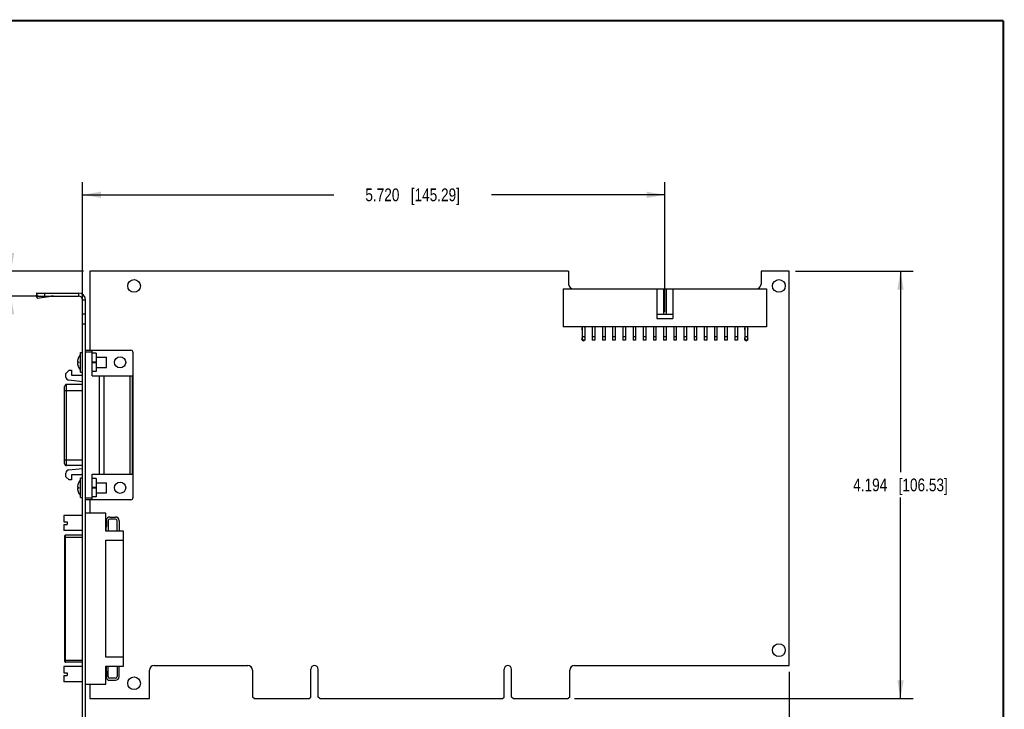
# Model space of a CAD drawing. Header units: inches. Extents: x 0.2 to 16.8, y 0.2 to 10.8.
# Tile 11 of 11: x 7.1 to 16.8, y 4 to 10.8. Entities that reach past the tile are written whole.
import ezdxf

# ---------------------------------------------------------------- set-up
doc = ezdxf.new("R2010")
doc.units = ezdxf.units.IN
doc.header["$LTSCALE"] = 0.935
doc.header["$MEASUREMENT"] = 0
doc.layers.get('0').update_dxf_attribs({"linetype": 'CONTINUOUS'})
doc.layers.add('DIMENSIONS', color=7, linetype='CONTINUOUS')
doc.styles.get("Standard").update_dxf_attribs({"font": 'txt', "width": 0.8})
doc.dimstyles.new('DIMSTYLE_1', dxfattribs={"dimtxt": 0.125, "dimasz": 0.18, "dimexe": 0.18, "dimexo": 0.0625, "dimgap": 0.09, "dimtad": 0, "dimtih": 1, "dimtoh": 1, "dimdec": 3, "dimzin": 4, "dimdsep": 46, "dimtxsty": 'STANDARD', "dimblk": '_FILLED', "dimblk1": '_FILLED', "dimblk2": '_FILLED', "dimcen": 0.09, "dimadec": 0, "dimazin": 0, "dimtp": 0.01, "dimtm": 0.01, "dimtfac": 1, "dimtdec": 3, "dimtofl": 0, "dimtmove": 0, "dimatfit": 3, "dimldrblk": '_FILLED', "dimfxl": 1, "dimtolj": 1, "dimtzin": 4, "dimarcsym": 0})

# ---------------------------------------------------------------- blocks, each defined once
blk = doc.blocks.new('_FILLED')
at = {"color": 0, "linetype": 'BYBLOCK'}
blk.add_solid([(0, 0), (-1, 0.174), (-1, -0.174)], dxfattribs=at)
blk = doc.blocks.new('*D0')
at = {"layer": 'DIMENSIONS', "color": 2, "linetype": 'CONTINUOUS'}
for p, q in [((14.7075, 8.2999), (15.8652, 8.2999)), ((15.7402, 8.2999), (15.7402, 6.3279)), ((15.7402, 4.1059), (15.7402, 6.0779)), ((12.5385, 4.1059), (15.8652, 4.1059))]:
    blk.add_line(p, q, dxfattribs=at)
at = {"layer": 'DIMENSIONS', "color": 2, "linetype": 'CONTINUOUS', "xscale": 0.18, "yscale": 0.18, "zscale": 0.18}
for p, rotation in [((15.7402, 8.2999), 90), ((15.7402, 4.1059), 270)]:
    blk.add_blockref('_FILLED', p, dxfattribs=dict(at, rotation=rotation))
at = {"layer": 'DIMENSIONS', "color": 2, "linetype": 'CONTINUOUS', "insert": (15.7402, 6.2654), "char_height": 0.125, "width": 1.425, "attachment_point": 2, "line_spacing_factor": 0.9}
blk.add_mtext('4.194{\\Ftxt.shx;\\W1.000000;\\H0.125000; }[106.53]', dxfattribs=at)
blk = doc.blocks.new('*D1')
at = {"layer": 'DIMENSIONS', "color": 2, "linetype": 'CONTINUOUS'}
for p, q in [((14.645, 4.3684), (14.645, 2.4559)), ((7.705, 3.6645), (7.705, 2.4559)), ((7.705, 2.5809), (10.4, 2.5809)), ((14.645, 2.5809), (11.95, 2.5809))]:
    blk.add_line(p, q, dxfattribs=at)
at = {"layer": 'DIMENSIONS', "color": 2, "linetype": 'CONTINUOUS', "xscale": 0.18, "yscale": 0.18, "zscale": 0.18, "rotation": 180}
blk.add_blockref('_FILLED', (7.705, 2.5809), dxfattribs=at)
at = {"layer": 'DIMENSIONS', "color": 2, "linetype": 'CONTINUOUS', "xscale": 0.18, "yscale": 0.18, "zscale": 0.18}
blk.add_blockref('_FILLED', (14.645, 2.5809), dxfattribs=at)
at = {"layer": 'DIMENSIONS', "color": 2, "linetype": 'CONTINUOUS', "insert": (11.175, 2.6434), "char_height": 0.125, "width": 1.425, "attachment_point": 2, "line_spacing_factor": 0.9}
blk.add_mtext('6.940{\\Ftxt.shx;\\W1.000000;\\H0.125000; }[176.28]', dxfattribs=at)
blk = doc.blocks.new('*D2')
at = {"layer": 'DIMENSIONS', "color": 2, "linetype": 'CONTINUOUS'}
for p, q in [((7.705, 7.8414), (7.705, 9.1749)), ((13.425, 7.8984), (13.425, 9.1749)), ((7.705, 9.0499), (10.1725, 9.0499)), ((13.425, 9.0499), (11.7225, 9.0499))]:
    blk.add_line(p, q, dxfattribs=at)
at = {"layer": 'DIMENSIONS', "color": 2, "linetype": 'CONTINUOUS', "xscale": 0.18, "yscale": 0.18, "zscale": 0.18, "rotation": 180}
blk.add_blockref('_FILLED', (7.705, 9.0499), dxfattribs=at)
at = {"layer": 'DIMENSIONS', "color": 2, "linetype": 'CONTINUOUS', "xscale": 0.18, "yscale": 0.18, "zscale": 0.18}
blk.add_blockref('_FILLED', (13.425, 9.0499), dxfattribs=at)
at = {"layer": 'DIMENSIONS', "color": 2, "linetype": 'CONTINUOUS', "insert": (10.9475, 9.1124), "char_height": 0.125, "width": 1.425, "attachment_point": 2, "line_spacing_factor": 0.9}
blk.add_mtext('5.720{\\Ftxt.shx;\\W1.000000;\\H0.125000; }[145.29]', dxfattribs=at)
blk = doc.blocks.new('*D3')
at = {"layer": 'DIMENSIONS', "color": 2, "linetype": 'CONTINUOUS'}
for p, q in [((7.0019, 8.8784), (6.8101, 8.8784)), ((7.0019, 8.2999), (7.0019, 8.8784)), ((7.7125, 8.2999), (6.8769, 8.2999)), ((7.2725, 8.0559), (6.8769, 8.0559)), ((7.0019, 8.0559), (7.0019, 7.6959))]:
    blk.add_line(p, q, dxfattribs=at)
at = {"layer": 'DIMENSIONS', "color": 2, "linetype": 'CONTINUOUS', "xscale": 0.18, "yscale": 0.18, "zscale": 0.18}
for p, rotation in [((7.0019, 8.2999), 270), ((7.0019, 8.0559), 90)]:
    blk.add_blockref('_FILLED', p, dxfattribs=dict(at, rotation=rotation))
at = {"layer": 'DIMENSIONS', "color": 2, "linetype": 'CONTINUOUS', "insert": (6.7476, 8.9409), "char_height": 0.125, "width": 1.025, "attachment_point": 3, "line_spacing_factor": 0.9}
blk.add_mtext('.244{\\Ftxt.shx;\\W1.000000;\\H0.125000; }[6.2]', dxfattribs=at)

msp = doc.modelspace()

# ---------------------------------------------------------------- linework, layer by layer
at = {"color": 7, "linetype": 'CONTINUOUS'}
for p, q in [((7.775, 8.2999), (7.775, 7.5239)), ((12.48, 8.2999), (7.775, 8.2999)), ((12.48, 8.2999), (12.48, 8.1729)), ((14.645, 8.2999), (14.37, 8.2999)), ((14.37, 8.2999), (14.37, 8.1729)), ((14.645, 4.4309), (14.645, 8.2999)), ((12.425, 8.1259), (12.425, 7.7559)), ((12.425, 8.1259), (14.425, 8.1259)), ((13.345, 8.1259), (13.345, 7.8359)), ((13.4125, 8.1259), (13.4125, 7.8759)), ((13.4375, 8.1259), (13.4375, 7.8759)), ((13.505, 8.1259), (13.505, 7.8359)), ((14.425, 8.1259), (14.425, 7.7559)), ((7.2524, 8.0837), (7.2536, 8.0654)), ((7.2524, 8.0837), (7.255, 8.0645)), ((7.2575, 8.0364), (7.2536, 8.0654)), ((7.255, 8.0559), (7.255, 8.0859)), ((7.255, 8.0859), (7.665, 8.0859)), ((7.255, 8.0559), (7.665, 8.0559)), ((7.2563, 8.0548), (7.2575, 8.0364)), ((7.2563, 8.0548), (7.398, 8.0548)), ((7.2575, 8.0364), (7.398, 8.0548)), ((7.335, 8.0559), (7.335, 8.0859)), ((7.665, 8.0859), (7.665, 8.0559)), ((7.705, 3.5319), (7.705, 8.0159)), ((7.735, 8.0159), (7.705, 8.0159)), ((7.735, 3.5319), (7.735, 8.0159)), ((7.735, 7.8789), (7.705, 7.8789)), ((13.505, 7.8759), (13.345, 7.8759)), ((13.345, 7.8359), (13.505, 7.8359)), ((7.735, 7.7789), (7.705, 7.7789)), ((14.425, 7.7559), (12.425, 7.7559)), ((12.6125, 7.7559), (12.6125, 7.6234)), ((12.6375, 7.7559), (12.6375, 7.6234)), ((12.7125, 7.7559), (12.7125, 7.6234)), ((12.7375, 7.7559), (12.7375, 7.6234)), ((12.8125, 7.7559), (12.8125, 7.6234)), ((12.8375, 7.7559), (12.8375, 7.6234)), ((12.9125, 7.7559), (12.9125, 7.6234)), ((12.9375, 7.7559), (12.9375, 7.6234)), ((13.0125, 7.7559), (13.0125, 7.6234)), ((13.0375, 7.7559), (13.0375, 7.6234)), ((13.1125, 7.7559), (13.1125, 7.6234)), ((13.1375, 7.7559), (13.1375, 7.6234)), ((13.2125, 7.7559), (13.2125, 7.6234)), ((13.2375, 7.7559), (13.2375, 7.6234)), ((13.3125, 7.7559), (13.3125, 7.6234)), ((13.3375, 7.7559), (13.3375, 7.6234)), ((13.4125, 7.7559), (13.4125, 7.6234)), ((13.4375, 7.7559), (13.4375, 7.6234)), ((13.5125, 7.7559), (13.5125, 7.6234)), ((13.5375, 7.7559), (13.5375, 7.6234)), ((13.6125, 7.7559), (13.6125, 7.6234)), ((13.6375, 7.7559), (13.6375, 7.6234)), ((13.7125, 7.7559), (13.7125, 7.6234)), ((13.7375, 7.7559), (13.7375, 7.6234)), ((13.8125, 7.7559), (13.8125, 7.6234)), ((13.8375, 7.7559), (13.8375, 7.6234)), ((13.9125, 7.7559), (13.9125, 7.6234)), ((13.9375, 7.7559), (13.9375, 7.6234)), ((14.0125, 7.7559), (14.0125, 7.6234)), ((14.0375, 7.7559), (14.0375, 7.6234)), ((14.1125, 7.7559), (14.1125, 7.6234)), ((14.1375, 7.7559), (14.1375, 7.6234)), ((14.2125, 7.7559), (14.2125, 7.6234)), ((14.2375, 7.7559), (14.2375, 7.6234)), ((12.6375, 7.6559), (12.6125, 7.6559)), ((12.7375, 7.6559), (12.7125, 7.6559)), ((12.8375, 7.6559), (12.8125, 7.6559)), ((12.9375, 7.6559), (12.9125, 7.6559)), ((13.0375, 7.6559), (13.0125, 7.6559)), ((13.1375, 7.6559), (13.1125, 7.6559)), ((13.2375, 7.6559), (13.2125, 7.6559)), ((13.3375, 7.6559), (13.3125, 7.6559)), ((13.4375, 7.6559), (13.4125, 7.6559)), ((13.5375, 7.6559), (13.5125, 7.6559)), ((13.6375, 7.6559), (13.6125, 7.6559)), ((13.7375, 7.6559), (13.7125, 7.6559)), ((13.8375, 7.6559), (13.8125, 7.6559)), ((13.9375, 7.6559), (13.9125, 7.6559)), ((14.0375, 7.6559), (14.0125, 7.6559)), ((14.1375, 7.6559), (14.1125, 7.6559)), ((14.2375, 7.6559), (14.2125, 7.6559)), ((12.6375, 7.6234), (12.6125, 7.6234)), ((12.7375, 7.6234), (12.7125, 7.6234)), ((12.8375, 7.6234), (12.8125, 7.6234)), ((12.9375, 7.6234), (12.9125, 7.6234)), ((13.0375, 7.6234), (13.0125, 7.6234)), ((13.1375, 7.6234), (13.1125, 7.6234)), ((13.2375, 7.6234), (13.2125, 7.6234)), ((13.3375, 7.6234), (13.3125, 7.6234)), ((13.4375, 7.6234), (13.4125, 7.6234)), ((13.5375, 7.6234), (13.5125, 7.6234)), ((13.6375, 7.6234), (13.6125, 7.6234)), ((13.7375, 7.6234), (13.7125, 7.6234)), ((13.8375, 7.6234), (13.8125, 7.6234)), ((13.9375, 7.6234), (13.9125, 7.6234)), ((14.0375, 7.6234), (14.0125, 7.6234)), ((14.1375, 7.6234), (14.1125, 7.6234)), ((14.2375, 7.6234), (14.2125, 7.6234)), ((7.6652, 7.4531), (7.6654, 7.4531)), ((7.6853, 7.3084), (7.6853, 7.5033)), ((7.6853, 7.5033), (7.705, 7.5033)), ((7.735, 7.5239), (8.1799, 7.5239)), ((7.798, 7.5043), (7.735, 7.5043)), ((7.798, 7.272), (7.798, 7.5239)), ((7.8374, 7.4964), (7.798, 7.4964)), ((7.8374, 7.4964), (7.8374, 7.3153)), ((7.8374, 7.455), (7.9412, 7.455)), ((7.9412, 7.3566), (7.9412, 7.455)), ((8.1996, 7.5043), (8.1996, 6.0767)), ((7.6553, 7.4117), (7.6654, 7.4117)), ((7.6654, 7.3999), (7.6553, 7.3999)), ((7.6654, 7.3586), (7.6652, 7.3586)), ((7.8374, 7.4078), (7.798, 7.4078)), ((7.798, 7.4039), (7.8374, 7.4039)), ((7.8374, 7.3566), (7.9412, 7.3566)), ((7.5421, 7.2976), (7.5736, 7.3291)), ((7.5421, 7.2616), (7.5421, 7.2976)), ((7.5736, 7.3291), (7.5953, 7.3291)), ((7.5953, 7.3291), (7.5953, 7.2799)), ((7.5953, 7.2799), (7.705, 7.2799)), ((7.6853, 7.3084), (7.705, 7.3084)), ((7.8374, 7.3153), (7.798, 7.3153)), ((7.798, 7.272), (8.1917, 7.272)), ((7.8728, 6.309), (7.8728, 7.272)), ((7.9122, 7.272), (7.9122, 6.309)), ((8.172, 6.309), (8.172, 7.272)), ((8.1917, 7.272), (8.1917, 6.309)), ((7.5283, 6.4117), (7.5283, 7.1692)), ((7.548, 6.3921), (7.548, 7.1889)), ((7.705, 7.1889), (7.548, 7.1889)), ((7.705, 7.2161), (7.5703, 7.2302)), ((7.5283, 7.131), (7.705, 7.131)), ((7.5283, 6.4499), (7.705, 6.4499)), ((7.705, 6.3921), (7.548, 6.3921)), ((7.5421, 6.2834), (7.5421, 6.3194)), ((7.5703, 6.3507), (7.705, 6.3649)), ((7.5953, 6.3011), (7.5953, 6.2519)), ((7.705, 6.3011), (7.5953, 6.3011)), ((7.798, 6.057), (7.798, 6.309)), ((7.798, 6.309), (8.1917, 6.309)), ((7.5736, 6.2519), (7.5421, 6.2834)), ((7.5953, 6.2519), (7.5736, 6.2519)), ((7.6652, 6.2224), (7.6654, 6.2224)), ((7.6853, 6.0777), (7.6853, 6.2726)), ((7.6853, 6.2726), (7.705, 6.2726)), ((7.8374, 6.2657), (7.798, 6.2657)), ((7.8374, 6.2657), (7.8374, 6.0846)), ((7.8374, 6.2243), (7.9412, 6.2243)), ((7.9412, 6.1259), (7.9412, 6.2243)), ((7.6553, 6.181), (7.6654, 6.181)), ((7.6654, 6.1692), (7.6553, 6.1692)), ((7.6654, 6.1279), (7.6652, 6.1279)), ((7.8374, 6.1771), (7.798, 6.1771)), ((7.798, 6.1732), (7.8374, 6.1732)), ((7.8374, 6.1259), (7.9412, 6.1259)), ((7.6853, 6.0777), (7.705, 6.0777)), ((7.735, 6.0767), (7.798, 6.0767)), ((8.1799, 6.057), (7.735, 6.057)), ((7.775, 6.057), (7.775, 5.927)), ((7.8374, 6.0846), (7.798, 6.0846)), ((7.5208, 5.9034), (7.5208, 5.8414)), ((7.705, 5.9034), (7.5208, 5.9034)), ((7.9319, 5.927), (7.735, 5.927)), ((7.9319, 5.7499), (7.9319, 5.927)), ((7.5208, 5.8414), (7.5542, 5.8414)), ((7.5208, 5.8158), (7.5208, 5.7538)), ((7.5208, 5.8158), (7.5542, 5.8158)), ((7.5542, 5.8414), (7.5542, 5.8158)), ((7.9334, 5.868), (7.9319, 5.868)), ((7.9334, 5.868), (7.9334, 5.7892)), ((7.9412, 5.8601), (7.9334, 5.868)), ((7.9412, 5.8601), (7.9412, 5.7971)), ((7.9555, 5.8517), (7.9555, 5.7499)), ((7.9718, 5.8876), (8.0278, 5.8876)), ((8.0278, 5.868), (7.9718, 5.868)), ((8.0441, 5.7499), (8.0441, 5.8517)), ((8.0638, 5.8517), (8.0638, 5.7499)), ((7.705, 5.7538), (7.5208, 5.7538)), ((7.5382, 4.4624), (7.5382, 5.7105)), ((7.705, 5.7105), (7.5382, 5.7105)), ((7.9334, 5.7892), (7.9319, 5.7892)), ((8.1071, 5.7499), (7.9319, 5.7499)), ((7.9412, 5.7971), (7.9334, 5.7892)), ((7.9358, 5.7499), (7.9358, 5.7917)), ((8.1071, 4.4231), (8.1071, 5.7499)), ((7.5303, 4.4703), (7.5303, 5.7026)), ((7.5303, 5.6908), (7.705, 5.6908)), ((7.9319, 4.5117), (7.9319, 5.6613)), ((7.9319, 5.6613), (8.1071, 5.6613)), ((7.5303, 4.4821), (7.705, 4.4821)), ((7.705, 4.4624), (7.5382, 4.4624)), ((8.1071, 4.5117), (7.9319, 4.5117)), ((7.5208, 4.4191), (7.5208, 4.3571)), ((7.705, 4.4191), (7.5208, 4.4191)), ((7.5208, 4.3571), (7.5542, 4.3571)), ((7.5542, 4.3571), (7.5542, 4.3315)), ((7.9319, 4.2459), (7.9319, 4.4231)), ((7.9319, 4.4231), (8.1071, 4.4231)), ((7.9334, 4.3837), (7.9319, 4.3837)), ((7.9334, 4.3837), (7.9334, 4.305)), ((7.9412, 4.3758), (7.9334, 4.3837)), ((7.9358, 4.4231), (7.9358, 4.3813)), ((7.9412, 4.3758), (7.9412, 4.3128)), ((7.9555, 4.3212), (7.9555, 4.4231)), ((8.0441, 4.4231), (8.0441, 4.3212)), ((8.0638, 4.3212), (8.0638, 4.4231)), ((8.361, 4.1059), (8.361, 4.3839)), ((8.408, 4.4309), (9.328, 4.4309)), ((9.375, 4.3839), (9.375, 4.1209)), ((9.9465, 4.1209), (9.9465, 4.3944)), ((10.0195, 4.1209), (10.0195, 4.3944)), ((11.8465, 4.1209), (11.8465, 4.3944)), ((11.9195, 4.1209), (11.9195, 4.3944)), ((12.491, 4.1209), (12.491, 4.3839)), ((12.538, 4.4309), (14.645, 4.4309)), ((7.5208, 4.3315), (7.5208, 4.2695)), ((7.5208, 4.3315), (7.5542, 4.3315)), ((7.705, 4.2695), (7.5208, 4.2695)), ((7.9334, 4.305), (7.9319, 4.305)), ((7.9412, 4.3128), (7.9334, 4.305)), ((8.0278, 4.305), (7.9718, 4.305)), ((7.9718, 4.2853), (8.0278, 4.2853)), ((7.735, 4.2459), (7.9319, 4.2459)), ((7.775, 4.2459), (7.775, 4.1059)), ((7.775, 4.1059), (8.361, 4.1059)), ((9.39, 4.1059), (9.375, 4.1209)), ((9.39, 4.1059), (9.9315, 4.1059)), ((9.9315, 4.1059), (9.9465, 4.1209)), ((10.0345, 4.1059), (10.0195, 4.1209)), ((10.0345, 4.1059), (11.8315, 4.1059)), ((11.8315, 4.1059), (11.8465, 4.1209)), ((11.9345, 4.1059), (11.9195, 4.1209)), ((11.9345, 4.1059), (12.476, 4.1059)), ((12.491, 4.1209), (12.476, 4.1059))]:
    msp.add_line(p, q, dxfattribs=at)
at = {"color": 7, "linetype": 'CONTINUOUS', "const_width": 0.02}
for points in [[(16.75, 10.7586), (0.25, 10.7586)], [(16.75, 0.2586), (16.75, 10.7586)]]:
    msp.add_lwpolyline(points, dxfattribs=at)
at = {"color": 7, "linetype": 'CONTINUOUS'}
for centre, radius in [((8.211, 8.1559), 0.0625), ((14.545, 8.1559), 0.0625), ((8.0734, 7.4058), 0.0551), ((8.0734, 6.1751), 0.0551), ((14.545, 4.5809), 0.0625), ((8.211, 4.2559), 0.0625)]:
    msp.add_circle(centre, radius, dxfattribs=at)
for centre, radius, start, end in [((12.527, 8.1729), 0.047, 180, 270), ((14.323, 8.1729), 0.047, 270, 360), ((7.4201, 7.8511), 0.2048, 90.01352, 96.1856), ((7.665, 8.0159), 0.07, 0, 90), ((7.665, 8.0159), 0.04, 0, 90), ((12.625, 7.7359), 0.0175, 135.58469, 224.41531), ((12.625, 7.7359), 0.0175, 315.58469, 44.41531), ((14.225, 7.7359), 0.0175, 135.58469, 224.41531), ((14.225, 7.7359), 0.0175, 315.58469, 44.41531), ((12.625, 7.6359), 0.0175, 135.58469, 224.41531), ((12.625, 7.6359), 0.0175, 315.58469, 44.41531), ((14.225, 7.6359), 0.0175, 135.58469, 224.41531), ((14.225, 7.6359), 0.0175, 315.58469, 44.41531), ((12.625, 7.6359), 0.0175, 225.58469, 314.41531), ((14.225, 7.6359), 0.0175, 225.58469, 314.41531), ((7.7699, 7.4058), 0.1147, 155.68186, 177.04937), ((7.7699, 7.4058), 0.1149, 137.40102, 155.71609), ((8.1799, 7.5043), 0.0197, 0, 90), ((7.7699, 7.4058), 0.1147, 182.95063, 204.31814), ((7.7699, 7.4058), 0.1047, 176.76695, 183.23305), ((7.7699, 7.4058), 0.1149, 204.28391, 222.59898), ((7.5736, 7.2616), 0.0315, 180, 264), ((7.548, 7.1692), 0.0197, 90, 180.00159), ((7.548, 6.4117), 0.0197, 179.99841, 270), ((7.5736, 6.3194), 0.0315, 96, 180), ((7.7699, 6.1751), 0.1147, 155.68186, 177.04937), ((7.7699, 6.1751), 0.1149, 137.40102, 155.71609), ((7.7699, 6.1751), 0.1147, 182.95063, 204.31814), ((7.7699, 6.1751), 0.1047, 176.76695, 183.23305), ((7.7699, 6.1751), 0.1149, 204.28391, 222.59898), ((8.1799, 6.0767), 0.0197, 270, 360), ((7.9718, 5.8517), 0.0359, 90, 160.81687), ((7.9718, 5.8517), 0.0163, 90, 180), ((8.0278, 5.8517), 0.0359, 0, 90), ((8.0278, 5.8517), 0.0163, 0, 90), ((7.5382, 5.7026), 0.00787, 90, 180.00014), ((7.5382, 4.4703), 0.00787, 179.99986, 270), ((8.408, 4.3839), 0.047, 90, 180), ((9.328, 4.3839), 0.047, 0, 90), ((9.983, 4.3944), 0.0365, 0, 180), ((11.883, 4.3944), 0.0365, 0, 180), ((12.538, 4.3839), 0.047, 90, 180), ((7.9718, 4.3212), 0.0359, 199.18313, 270), ((7.9718, 4.3212), 0.0163, 180, 270), ((8.0278, 4.3212), 0.0359, 270, 360), ((8.0278, 4.3212), 0.0163, 270, 360)]:
    msp.add_arc(centre, radius, start, end, dxfattribs=at)
for points, knots in [([(7.255, 8.0859), (7.2549, 8.0859), (7.2547, 8.0859), (7.2543, 8.0858), (7.254, 8.0856), (7.2537, 8.0854), (7.2534, 8.0851), (7.253, 8.0847), (7.2527, 8.0842), (7.2525, 8.0839), (7.2524, 8.0837)], [0, 0, 0, 0, 0.094519, 0.192705, 0.297814, 0.412496, 0.538775, 0.678132, 0.831633, 1, 1, 1, 1]), ([(7.255, 8.0559), (7.2551, 8.0559), (7.2552, 8.0559), (7.2553, 8.0559), (7.2555, 8.0558), (7.2557, 8.0556), (7.2558, 8.0555), (7.256, 8.0553), (7.2562, 8.055), (7.2563, 8.0548), (7.2563, 8.0548)], [0, 0, 0, 0, 0.085809, 0.176671, 0.276839, 0.389501, 0.516882, 0.660494, 0.821322, 1, 1, 1, 1])]:
    msp.add_open_spline(points, degree=3, knots=knots, dxfattribs=at)

# ---------------------------------------------------------------- dimensions: what is measured, and where the dimension line sits
at = {"layer": 'DIMENSIONS', "color": 2, "linetype": 'CONTINUOUS'}
dim = msp.add_linear_dim(base=(13.425, 9.0499), p1=(7.705, 7.8414), p2=(13.425, 7.8984), dimstyle='DIMSTYLE_1', dxfattribs=at)
dim.commit()
dim.dimension.update_dxf_attribs({"geometry": '*D2', "text_midpoint": (10.7975, 9.0499), "dimtype": 160})
for base, p1, p2, angle, picture, middle in [((7.0019, 8.0559), (7.7125, 8.2999), (7.2725, 8.0559), 270, '*D3', (5.9851, 8.8784)), ((15.7402, 4.1059), (14.7075, 8.2999), (12.5385, 4.1059), 270, '*D0', (15.5902, 6.2029)), ((7.705, 2.5809), (14.645, 4.3684), (7.705, 3.6645), 180, '*D1', (11.025, 2.5809))]:
    dim = msp.add_linear_dim(base=base, p1=p1, p2=p2, angle=angle, dimstyle='DIMSTYLE_1', dxfattribs=at)
    dim.commit()
    dim.dimension.update_dxf_attribs({"geometry": picture, "text_midpoint": middle, "dimtype": 160})

doc.saveas('drawing.dxf')
